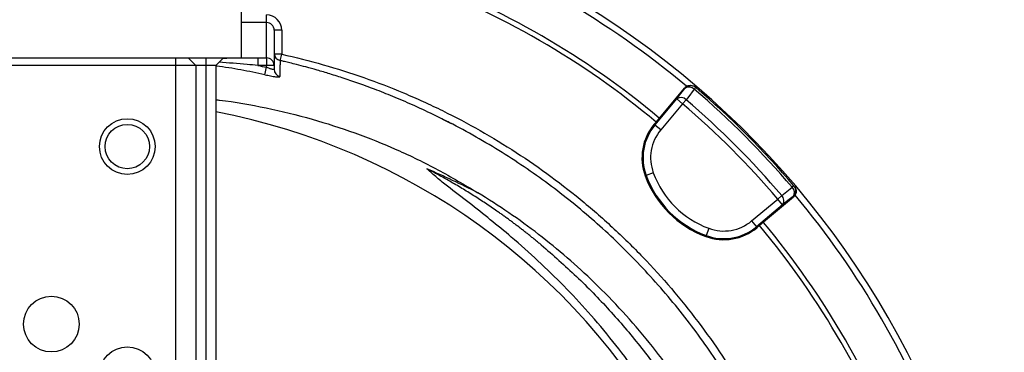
# Model space of a CAD drawing. Header units: millimetres. Extents: x 1254 to 1966, y 1010 to 1960.
# Tile 14 of 16: x 1568 to 1957, y 1568 to 1700. Entities that reach past the tile are written whole.
import ezdxf

# ---------------------------------------------------------------- set-up
doc = ezdxf.new("R2010")
doc.units = ezdxf.units.MM

msp = doc.modelspace()

# ---------------------------------------------------------------- linework, layer by layer
at = {"color": 7, "linetype": 'Continuous', "lineweight": 25}
for p, q in [((1655.15, 1724.51), (1655.15, 1684.51)), ((1665.15, 1698.43), (1665.15, 1701.42)), ((1665.15, 1684.47), (1665.15, 1698.43)), ((1668.15, 1695.39), (1668.15, 1681.48)), ((1671.15, 1695.39), (1668.15, 1695.39)), ((1671.15, 1695.39), (1671.15, 1685.94)), ((1535.15, 1684.51), (1655.15, 1684.51)), ((1629.15, 1684.51), (1629.15, 1681.51)), ((1634.15, 1684.51), (1637.15, 1681.51)), ((1641.15, 1684.51), (1641.15, 1681.51)), ((1645.15, 1681.51), (1648.15, 1684.51)), ((1661.73, 1684.47), (1661.73, 1681.48)), ((1661.73, 1684.47), (1665.15, 1684.47)), ((1665.15, 1684.47), (1665.15, 1681.48)), ((1629.15, 1681.51), (1561.15, 1681.51)), ((1629.15, 1681.51), (1629.15, 1027.51)), ((1637.15, 1681.51), (1629.15, 1681.51)), ((1641.15, 1681.51), (1637.15, 1681.51)), ((1637.15, 1681.51), (1637.15, 1027.51)), ((1645.15, 1681.51), (1641.15, 1681.51)), ((1641.15, 1681.51), (1641.15, 1027.51)), ((1645.15, 1681.51), (1645.15, 1027.51)), ((1665.15, 1681.48), (1661.73, 1681.48)), ((1664.51, 1677.84), (1665.15, 1680.76)), ((1665.15, 1680.76), (1665.15, 1681.48)), ((1668.15, 1681.48), (1665.15, 1681.48)), ((1668.15, 1681.48), (1668.15, 1679.99)), ((1670.48, 1683.33), (1670.48, 1683.37)), ((1818.97, 1659.19), (1830.22, 1672.59)), ((1830.4, 1672.44), (1830.22, 1672.59)), ((1834.64, 1672.79), (1834.07, 1672.13)), ((1834.64, 1672.79), (1834.46, 1672.95)), ((1818.53, 1658.01), (1827.17, 1668.3)), ((1827.17, 1668.3), (1829.46, 1666.38)), ((1829.46, 1666.38), (1820.83, 1656.09)), ((1830.84, 1667.99), (1829.46, 1666.38)), ((1818.21, 1658.29), (1818.97, 1659.19)), ((1818.21, 1658.29), (1818.53, 1658.01)), ((1820.83, 1656.09), (1818.53, 1658.01)), ((1814.69, 1637.96), (1815.09, 1638.1)), ((1817.9, 1639.15), (1815.09, 1638.1)), ((1873.43, 1634.01), (1872.76, 1633.44)), ((1873.58, 1633.82), (1873.43, 1634.01)), ((1873.23, 1629.58), (1859.83, 1618.34)), ((1868.62, 1630.21), (1867.01, 1628.83)), ((1873.23, 1629.58), (1873.07, 1629.76)), ((1856.72, 1620.19), (1867.01, 1628.83)), ((1868.94, 1626.53), (1858.65, 1617.9)), ((1868.94, 1626.53), (1867.01, 1628.83)), ((1856.72, 1620.19), (1858.65, 1617.9)), ((1858.92, 1617.57), (1858.65, 1617.9)), ((1859.83, 1618.34), (1858.92, 1617.57)), ((1838.59, 1614.05), (1838.74, 1614.45)), ((1839.78, 1617.26), (1838.74, 1614.45))]:
    msp.add_line(p, q, dxfattribs=at)
at = {"color": 8, "linetype": 'Continuous', "lineweight": 25}
for p, q in [((1665.15, 1698.43), (1655.15, 1698.43)), ((1671.15, 1685.94), (1668.17, 1685.94)), ((1670.58, 1683.36), (1671.15, 1685.94)), ((1645.39, 1681.28), (1645.15, 1681.31)), ((1645.39, 1681.28), (1645.47, 1681.83))]:
    msp.add_line(p, q, dxfattribs=at)
at = {"color": 7, "linetype": 'Continuous', "lineweight": 25, "flags": 128}
for points in [[(1827.17, 1668.3), (1828.82, 1670.42), (1830.4, 1672.44)], [(1834.07, 1672.13), (1831.46, 1668.78), (1830.84, 1667.99)], [(1868.62, 1630.21), (1871.97, 1632.82), (1872.76, 1633.44)], [(1873.07, 1629.76), (1871.05, 1628.18), (1868.94, 1626.53)]]:
    msp.add_lwpolyline(points, dxfattribs=at)
at = {"color": 7, "linetype": 'Continuous', "lineweight": 25}
for centre, radius in [((1610.15, 1649.51), 11), ((1610.15, 1649.51), 8.75), ((1580.15, 1579.51), 11), ((1610.15, 1559.51), 11)]:
    msp.add_circle(centre, radius, dxfattribs=at)
for centre, radius, start, end in [((1610.15, 1409.51), 346.5, 1.5711, 87.0223), ((1610.15, 1409.51), 344, 50.0627, 69.9433), ((1610.15, 1409.51), 325.5, 50.0922, 69.9078), ((1610.15, 1409.51), 327.5, 50.0916, 69.9084), ((1665.15, 1681.48), 2.99, 0.1094, 90.109), ((1671.15, 1686.35), 3, 182.461, 257.1727), ((1671.13, 1679.99), 2.99, 180.0999, 256.5393), ((1832.7, 1670.51), 3, 49.5643, 140.017), ((1832.06, 1670.23), 2.77, 43.3559, 126.9028), ((1610.15, 1409.51), 346, 40.4534, 49.5466), ((1828.83, 1666.09), 2.77, 43.3358, 126.8973), ((1610.15, 1409.51), 345.12, 40.4534, 49.5466), ((1610.15, 1409.51), 337.76, 40.4915, 49.5085), ((1610.15, 1409.51), 339.88, 40.4915, 49.5085), ((1595.57, 1404.91), 263, 29.3832, 79.1341), ((1833.93, 1645.09), 20.52, 140, 200.3486), ((1833.93, 1645.09), 20.1, 140, 200.3486), ((1833.93, 1645.09), 17.1, 140, 200.3486), ((1852.68, 1652.05), 40.52, 200.3486, 249.6514), ((1852.68, 1652.05), 40.1, 200.3486, 249.6514), ((1852.68, 1652.05), 37.1, 200.3486, 249.6514), ((1870.86, 1631.42), 2.77, 323.0972, 46.6441), ((1871.15, 1632.06), 3, 309.983, 40.4357), ((1866.73, 1628.19), 2.77, 323.1027, 46.6642), ((1610.15, 1409.51), 344, 20.0636, 39.9454), ((1845.73, 1633.3), 20.1, 249.6514, 310), ((1845.73, 1633.3), 17.1, 249.6514, 310), ((1610.15, 1409.51), 325.5, 20.0922, 39.9078), ((1610.15, 1409.51), 327.5, 20.0916, 39.9084), ((1845.73, 1633.3), 20.52, 249.6514, 310)]:
    msp.add_arc(centre, radius, start, end, dxfattribs=at)
for centre, major_axis, ratio, start_param, end_param in [((1665.15, 1695.39), (0, 6.02), 0.996195, 4.712389, 6.283185), ((1665.15, 1695.39), (0, 3.03), 0.988685, 4.712389, 6.283185), ((1595.57, 1308.52), (0, 359.73), 0.963433, 5.825939, 5.889548)]:
    msp.add_ellipse(centre, major_axis=major_axis, ratio=ratio, start_param=start_param, end_param=end_param, dxfattribs=at)
at = {"color": 8, "linetype": 'Continuous', "lineweight": 25}
for points, knots in [([(1648.06, 1684.43), (1649.02, 1684.43), (1651.8, 1684.45), (1656.35, 1684.47), (1659.95, 1684.47), (1661.73, 1684.47)], [0, 0, 0, 0, 0.211652, 0.609734, 1, 1, 1, 1]), ([(1661.73, 1681.48), (1660.31, 1681.62), (1655.2, 1682.12), (1650.09, 1682.5), (1646.4, 1682.76)], [0, 0, 0, 0, 0.277912, 1, 1, 1, 1]), ([(1670.48, 1683.37), (1670.47, 1683.39), (1670.47, 1683.54), (1670.46, 1682.75), (1670.45, 1681.23), (1670.44, 1679.34), (1670.44, 1677.84), (1670.44, 1677.09)], [0, 0, 0, 0, 0.028257, 0.353762, 0.609642, 0.804786, 1, 1, 1, 1])]:
    msp.add_open_spline(points, degree=3, knots=knots, dxfattribs=at)
at = {"color": 7, "linetype": 'Continuous', "lineweight": 25}
for points, knots in [([(1671.15, 1685.94), (1682.16, 1683.5), (1692.95, 1680.42), (1708.83, 1674.85), (1714.07, 1672.84), (1721.85, 1669.58), (1724.43, 1668.45), (1729.56, 1666.12), (1732.11, 1664.91), (1744.71, 1658.72), (1754.41, 1653.21), (1773.08, 1641.12), (1782.04, 1634.53), (1794.93, 1623.82), (1799.13, 1620.12), (1805.29, 1614.35), (1807.32, 1612.39), (1811.31, 1608.43), (1813.28, 1606.42), (1822.91, 1596.25), (1830.08, 1587.73), (1843.38, 1569.9), (1849.5, 1560.6), (1856.48, 1548.48), (1857.85, 1546.03), (1860.5, 1541.09), (1861.8, 1538.59), (1865.58, 1531.02), (1867.94, 1525.93), (1874.53, 1510.51), (1878.29, 1500.03), (1884.56, 1478.7), (1887.08, 1467.84), (1889.42, 1454.02), (1889.85, 1451.24), (1890.43, 1447.06), (1890.61, 1445.66), (1890.96, 1442.87), (1891.12, 1441.47), (1891.88, 1434.47), (1892.32, 1428.87), (1893.14, 1412.06), (1893.02, 1400.84), (1892.03, 1386.79), (1891.79, 1383.98), (1891.22, 1378.38), (1890.9, 1375.6), (1889.81, 1367.27), (1888.92, 1361.75), (1885.77, 1345.33), (1883.04, 1334.54), (1877.97, 1318.59), (1876.12, 1313.32), (1873.11, 1305.46), (1872.06, 1302.86), (1869.88, 1297.66), (1868.75, 1295.07), (1862.93, 1282.26), (1857.67, 1272.31), (1851.82, 1262.67)], [0, 0, 0, 0, 0.0625, 0.0625, 0.09375, 0.09375, 0.109375, 0.109375, 0.125, 0.125, 0.1875, 0.1875, 0.25, 0.25, 0.28125, 0.28125, 0.296875, 0.296875, 0.3125, 0.3125, 0.375, 0.375, 0.4375, 0.4375, 0.453125, 0.453125, 0.46875, 0.46875, 0.5, 0.5, 0.5625, 0.5625, 0.625, 0.625, 0.640625, 0.640625, 0.648437, 0.648437, 0.65625, 0.65625, 0.6875, 0.6875, 0.75, 0.75, 0.765625, 0.765625, 0.78125, 0.78125, 0.8125, 0.8125, 0.875, 0.875, 0.90625, 0.90625, 0.921875, 0.921875, 0.9375, 0.9375, 1, 1, 1, 1]), ([(1664.51, 1677.84), (1661.34, 1678.54), (1658.16, 1679.17), (1651.78, 1680.32), (1648.59, 1680.83), (1645.39, 1681.28)], [0, 0, 0, 0, 0.5, 0.5, 1, 1, 1, 1]), ([(1668.15, 1679.99), (1668.15, 1679.95), (1668.13, 1679.92), (1668.05, 1679.88), (1667.99, 1679.86), (1667.83, 1679.87), (1667.73, 1679.88), (1667.5, 1679.92), (1667.37, 1679.95), (1667.09, 1680.03), (1666.93, 1680.07), (1666.6, 1680.18), (1666.43, 1680.24), (1666.07, 1680.38), (1665.89, 1680.45), (1665.52, 1680.6), (1665.33, 1680.68), (1665.15, 1680.76)], [0, 0, 0, 0, 0.125, 0.125, 0.25, 0.25, 0.375, 0.375, 0.5, 0.5, 0.625, 0.625, 0.75, 0.75, 0.875, 0.875, 1, 1, 1, 1]), ([(1738.17, 1658.5), (1736.11, 1659.55), (1731.39, 1661.99), (1723.96, 1665.44), (1716.19, 1668.81), (1708.93, 1671.71), (1702.2, 1674.2), (1696.03, 1676.31), (1690.41, 1678.1), (1685.37, 1679.6), (1680.95, 1680.83), (1677.34, 1681.77), (1674.54, 1682.47), (1672.45, 1682.97), (1671.17, 1683.27), (1670.58, 1683.41), (1670.5, 1683.42)], [0, 0, 0, 0, 0.102596, 0.236158, 0.358437, 0.469578, 0.569753, 0.659172, 0.738103, 0.806904, 0.865868, 0.914352, 0.950073, 0.976609, 0.996995, 1, 1, 1, 1]), ([(1664.51, 1677.84), (1664.89, 1677.76), (1665.28, 1677.68), (1666.04, 1677.52), (1666.41, 1677.45), (1667.12, 1677.32), (1667.46, 1677.26), (1668.12, 1677.15), (1668.42, 1677.11), (1668.83, 1677.05), (1668.96, 1677.04), (1669.21, 1677.01), (1669.33, 1677), (1669.65, 1676.97), (1669.84, 1676.96), (1670.06, 1676.96), (1670.13, 1676.97), (1670.24, 1676.98), (1670.29, 1676.99), (1670.4, 1677.02), (1670.44, 1677.05), (1670.44, 1677.09)], [0, 0, 0, 0, 0.125, 0.125, 0.25, 0.25, 0.375, 0.375, 0.5, 0.5, 0.5625, 0.5625, 0.625, 0.625, 0.75, 0.75, 0.8125, 0.8125, 0.875, 0.875, 1, 1, 1, 1]), ([(1830.22, 1672.59), (1830.34, 1672.75), (1830.48, 1672.88), (1830.79, 1673.13), (1830.96, 1673.24), (1831.31, 1673.42), (1831.49, 1673.49), (1831.87, 1673.6), (1832.07, 1673.64), (1832.46, 1673.67), (1832.65, 1673.67), (1833.05, 1673.62), (1833.24, 1673.58), (1833.62, 1673.46), (1833.8, 1673.38), (1834.15, 1673.19), (1834.31, 1673.08), (1834.46, 1672.95)], [0, 0, 0, 0, 0.125, 0.125, 0.25, 0.25, 0.375, 0.375, 0.5, 0.5, 0.625, 0.625, 0.75, 0.75, 0.875, 0.875, 1, 1, 1, 1]), ([(1645.15, 1667.97), (1645.63, 1667.93), (1652.3, 1667.31), (1665.03, 1664.88), (1682.89, 1660.62), (1700.11, 1655.06), (1716.71, 1648.4), (1732.98, 1640.59), (1743.36, 1634.4), (1748.57, 1631.3)], [0, 0, 0, 0, 0.013267, 0.181679, 0.351, 0.511244, 0.67227, 0.835723, 1, 1, 1, 1]), ([(1849.26, 1264.22), (1850.95, 1267.07), (1854.34, 1272.77), (1859.03, 1281.56), (1863.44, 1290.51), (1867.68, 1299.98), (1871.71, 1309.96), (1875.47, 1320.47), (1878.83, 1331.18), (1881.77, 1342.07), (1884.28, 1353.16), (1886.36, 1364.4), (1887.97, 1375.78), (1889.23, 1388.22), (1889.95, 1401.71), (1889.98, 1416.27), (1889.25, 1430.86), (1887.85, 1444.44), (1885.97, 1456.93), (1883.77, 1468.36), (1881.07, 1479.75), (1877.88, 1491.07), (1874.18, 1502.36), (1869.99, 1513.54), (1865.29, 1524.59), (1860.18, 1535.32), (1854.68, 1545.72), (1848.81, 1555.77), (1842.5, 1565.62), (1835.74, 1575.25), (1828.52, 1584.68), (1820.86, 1593.84), (1812.77, 1602.71), (1804.4, 1611.15), (1795.76, 1619.14), (1786.9, 1626.68), (1777.68, 1633.89), (1768.11, 1640.74), (1758.18, 1647.26), (1747.9, 1653.33), (1740.31, 1657.54), (1736.08, 1659.57), (1735.47, 1659.87)], [0, 0, 0, 0, 0.021499, 0.043025, 0.064606, 0.086215, 0.110282, 0.134426, 0.158608, 0.18307, 0.207573, 0.232361, 0.25719, 0.282104, 0.313459, 0.344813, 0.376511, 0.408209, 0.433291, 0.458459, 0.483672, 0.509202, 0.534777, 0.560677, 0.586624, 0.612667, 0.637749, 0.662917, 0.688129, 0.713658, 0.739232, 0.76513, 0.791075, 0.817116, 0.842201, 0.867373, 0.892589, 0.918122, 0.943701, 0.969605, 0.995556, 1, 1, 1, 1]), ([(1827.17, 1535.09), (1827.15, 1535.14), (1824.84, 1539.56), (1819.54, 1548.11), (1811.22, 1560.64), (1802.05, 1572.75), (1792.48, 1584.09), (1782.57, 1594.66), (1772.42, 1604.51), (1762.7, 1613.15), (1753.55, 1620.69), (1745.11, 1627.32), (1738.04, 1632.77), (1732.41, 1637.18), (1729.8, 1639.55), (1728.49, 1640.74)], [0, 0, 0, 0, 0.001287, 0.102433, 0.206411, 0.310471, 0.414455, 0.511317, 0.608238, 0.705114, 0.778632, 0.852152, 0.925844, 0.962953, 1, 1, 1, 1]), ([(1773.62, 1610.73), (1773.22, 1611.06), (1772.42, 1611.73), (1771.2, 1612.72), (1769.98, 1613.71), (1768.76, 1614.69), (1767.52, 1615.66), (1766.29, 1616.62), (1765.04, 1617.58), (1763.79, 1618.53), (1762.53, 1619.47), (1761.27, 1620.4), (1760, 1621.32), (1758.72, 1622.24), (1757.44, 1623.15), (1755.07, 1624.8), (1751.6, 1627.16), (1746.98, 1630.15), (1742.28, 1633.05), (1738.37, 1635.34), (1735.28, 1637.09), (1733.03, 1638.33), (1730.77, 1639.55), (1729.25, 1640.34), (1728.5, 1640.74)], [0, 0, 0, 0, 0.0289947, 0.0579823, 0.0869639, 0.1159407, 0.1449138, 0.1738846, 0.202854, 0.2318233, 0.2607937, 0.2897664, 0.3187425, 0.3477231, 0.3767096, 0.4057029, 0.5071482, 0.6085456, 0.7099455, 0.8113982, 0.8585678, 0.9057213, 0.9528637, 1, 1, 1, 1]), ([(1873.58, 1633.82), (1873.71, 1633.67), (1873.82, 1633.51), (1874.02, 1633.17), (1874.1, 1632.98), (1874.22, 1632.61), (1874.26, 1632.42), (1874.3, 1632.03), (1874.31, 1631.83), (1874.27, 1631.43), (1874.24, 1631.24), (1874.13, 1630.86), (1874.06, 1630.67), (1873.88, 1630.33), (1873.77, 1630.16), (1873.52, 1629.85), (1873.38, 1629.71), (1873.23, 1629.58)], [0, 0, 0, 0, 0.125, 0.125, 0.25, 0.25, 0.375, 0.375, 0.5, 0.5, 0.625, 0.625, 0.75, 0.75, 0.875, 0.875, 1, 1, 1, 1]), ([(1838.26, 1540.26), (1837.04, 1542.36), (1833.26, 1548.94), (1825.97, 1559.64), (1816.41, 1572.3), (1805.93, 1584.47), (1795.09, 1595.62), (1783.97, 1605.77), (1772.69, 1614.95), (1760.93, 1623.55), (1752.69, 1628.71), (1748.57, 1631.3)], [0, 0, 0, 0, 0.056997, 0.177719, 0.302306, 0.427007, 0.551588, 0.663604, 0.775798, 0.887989, 1, 1, 1, 1]), ([(1773.62, 1610.73), (1778.32, 1606.65), (1787.71, 1598.5), (1800.66, 1585.13), (1812.75, 1571.03), (1823.68, 1556.1), (1830.96, 1545.23), (1834.24, 1539.19), (1834.59, 1538.54)], [0, 0, 0, 0, 0.195359, 0.390709, 0.586066, 0.781418, 0.976775, 1, 1, 1, 1])]:
    msp.add_open_spline(points, degree=3, knots=knots, dxfattribs=at)
msp.add_open_spline([(1661.73, 1681.48), (1662.87, 1681.25), (1664.01, 1681.01), (1665.15, 1680.76)], degree=3, dxfattribs=at)

doc.saveas('drawing.dxf')
